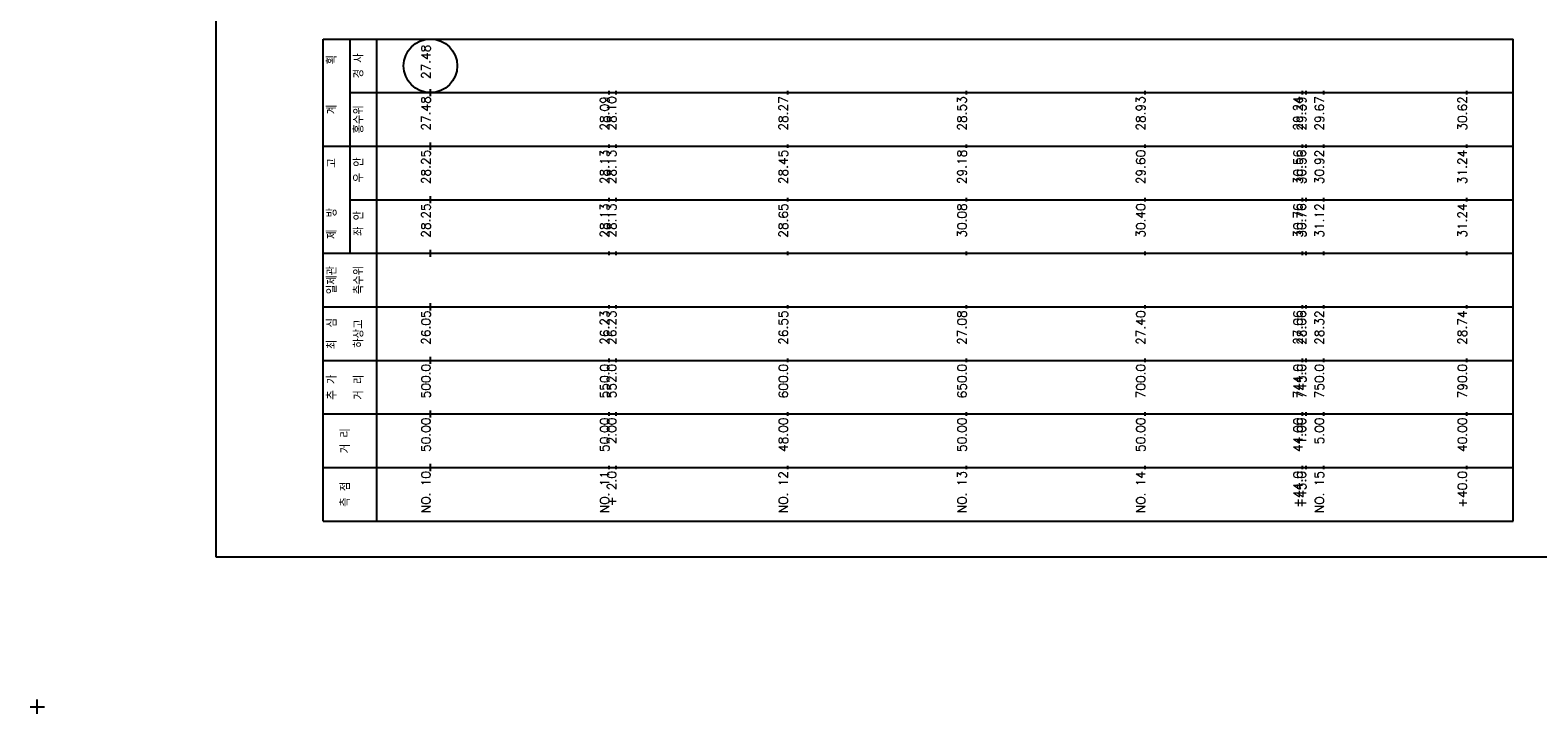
# Model space of a CAD drawing. Extents: x -1170 to -483, y 26 to 996.
# Tile 3 of 5: x -1170 to -748, y 509 to 701. Entities that reach past the tile are written whole.
import ezdxf
from ezdxf.enums import TextEntityAlignment as Align

# ---------------------------------------------------------------- set-up
doc = ezdxf.new("R2010")
doc.units = 0
doc.header["$LTSCALE"] = 5
doc.linetypes.add('CENTER', pattern=[50.8, 31.75, -6.35, 6.35, -6.35])
doc.linetypes.add('PHANTOMX2', pattern=[127, 63.5, -12.7, 12.7, -12.7, 12.7, -12.7])
for name, color, linetype in [('BOX', 5, 'CONTINUOUS'), ('DT1', 3, 'CONTINUOUS'), ('LT1', 4, 'CONTINUOUS'), ('ST1', 7, 'CONTINUOUS')]:
    doc.layers.add(name, color=color, linetype=linetype)
doc.styles.add('GHS', font='ROMANS.shx', dxfattribs={"bigfont": 'GHS.shx'})

msp = doc.modelspace()

# ---------------------------------------------------------------- linework, layer by layer
at = {"layer": 'BOX'}
msp.add_lwpolyline([(-1117.59, 553.07), (-517.59, 553.07), (-517.59, 953.07), (-1117.59, 953.07), (-1117.59, 553.07)], dxfattribs=at)
at = {"layer": 'LT1'}
for p, q in [((-1057.59, 682.07), (-1057.59, 684.07)), ((-1007.59, 682.57), (-1007.59, 683.57)), ((-1005.59, 682.57), (-1005.59, 683.57)), ((-957.59, 682.57), (-957.59, 683.57)), ((-907.59, 682.57), (-907.59, 683.57)), ((-857.59, 682.57), (-857.59, 683.57)), ((-813.59, 682.57), (-813.59, 683.57)), ((-812.59, 682.57), (-812.59, 683.57)), ((-807.59, 682.57), (-807.59, 683.57)), ((-767.59, 682.57), (-767.59, 683.57)), ((-1057.59, 667.07), (-1057.59, 669.07)), ((-1007.59, 667.57), (-1007.59, 668.57)), ((-1005.59, 667.57), (-1005.59, 668.57)), ((-957.59, 667.57), (-957.59, 668.57)), ((-907.59, 667.57), (-907.59, 668.57)), ((-857.59, 667.57), (-857.59, 668.57)), ((-813.59, 667.57), (-813.59, 668.57)), ((-812.59, 667.57), (-812.59, 668.57)), ((-807.59, 667.57), (-807.59, 668.57)), ((-767.59, 667.57), (-767.59, 668.57)), ((-1057.59, 652.07), (-1057.59, 654.07)), ((-1007.59, 652.57), (-1007.59, 653.57)), ((-1005.59, 652.57), (-1005.59, 653.57)), ((-957.59, 652.57), (-957.59, 653.57)), ((-907.59, 652.57), (-907.59, 653.57)), ((-857.59, 652.57), (-857.59, 653.57)), ((-813.59, 652.57), (-813.59, 653.57)), ((-812.59, 652.57), (-812.59, 653.57)), ((-807.59, 652.57), (-807.59, 653.57)), ((-767.59, 652.57), (-767.59, 653.57)), ((-1057.59, 637.07), (-1057.59, 639.07)), ((-1007.59, 637.57), (-1007.59, 638.57)), ((-1005.59, 637.57), (-1005.59, 638.57)), ((-957.59, 637.57), (-957.59, 638.57)), ((-907.59, 637.57), (-907.59, 638.57)), ((-857.59, 637.57), (-857.59, 638.57)), ((-813.59, 637.57), (-813.59, 638.57)), ((-812.59, 637.57), (-812.59, 638.57)), ((-807.59, 637.57), (-807.59, 638.57)), ((-767.59, 637.57), (-767.59, 638.57)), ((-1057.59, 622.07), (-1057.59, 624.07)), ((-1007.59, 622.57), (-1007.59, 623.57)), ((-1005.59, 622.57), (-1005.59, 623.57)), ((-957.59, 622.57), (-957.59, 623.57)), ((-907.59, 622.57), (-907.59, 623.57)), ((-857.59, 622.57), (-857.59, 623.57)), ((-813.59, 622.57), (-813.59, 623.57)), ((-812.59, 622.57), (-812.59, 623.57)), ((-807.59, 622.57), (-807.59, 623.57)), ((-767.59, 622.57), (-767.59, 623.57)), ((-1057.59, 607.07), (-1057.59, 609.07)), ((-1007.59, 607.57), (-1007.59, 608.57)), ((-1005.59, 607.57), (-1005.59, 608.57)), ((-957.59, 607.57), (-957.59, 608.57)), ((-907.59, 607.57), (-907.59, 608.57)), ((-857.59, 607.57), (-857.59, 608.57)), ((-813.59, 607.57), (-813.59, 608.57)), ((-812.59, 607.57), (-812.59, 608.57)), ((-807.59, 607.57), (-807.59, 608.57)), ((-767.59, 607.57), (-767.59, 608.57)), ((-1057.59, 592.07), (-1057.59, 594.07)), ((-1007.59, 592.57), (-1007.59, 593.57)), ((-1005.59, 592.57), (-1005.59, 593.57)), ((-957.59, 592.57), (-957.59, 593.57)), ((-907.59, 592.57), (-907.59, 593.57)), ((-857.59, 592.57), (-857.59, 593.57)), ((-813.59, 592.57), (-813.59, 593.57)), ((-812.59, 592.57), (-812.59, 593.57)), ((-807.59, 592.57), (-807.59, 593.57)), ((-767.59, 592.57), (-767.59, 593.57)), ((-1057.59, 577.07), (-1057.59, 579.07)), ((-1007.59, 577.57), (-1007.59, 578.57)), ((-1005.59, 577.57), (-1005.59, 578.57)), ((-957.59, 577.57), (-957.59, 578.57)), ((-907.59, 577.57), (-907.59, 578.57)), ((-857.59, 577.57), (-857.59, 578.57)), ((-813.59, 577.57), (-813.59, 578.57)), ((-812.59, 577.57), (-812.59, 578.57)), ((-807.59, 577.57), (-807.59, 578.57)), ((-767.59, 577.57), (-767.59, 578.57))]:
    msp.add_line(p, q, dxfattribs=at)
at = {"layer": 'ST1'}
for p, q in [((-1087.59, 698.07), (-754.59, 698.07)), ((-1087.59, 563.07), (-1087.59, 698.07)), ((-1080.09, 668.07), (-1080.09, 698.07)), ((-1072.59, 563.07), (-1072.59, 698.07)), ((-754.59, 563.07), (-754.59, 698.07)), ((-1080.09, 683.07), (-754.59, 683.07)), ((-1087.59, 668.07), (-754.59, 668.07)), ((-1080.09, 638.07), (-1080.09, 668.07)), ((-1080.09, 653.07), (-754.59, 653.07)), ((-1087.59, 638.07), (-754.59, 638.07)), ((-1087.59, 623.07), (-754.59, 623.07)), ((-1087.59, 608.07), (-754.59, 608.07)), ((-1087.59, 593.07), (-754.59, 593.07)), ((-1087.59, 578.07), (-754.59, 578.07)), ((-1087.59, 563.07), (-754.59, 563.07)), ((-1169.59, 511.07), (-1165.59, 511.07)), ((-1167.59, 509.07), (-1167.59, 513.07))]:
    msp.add_line(p, q, dxfattribs=at)
at = {"layer": 'ST1', "linetype": 'CONTINUOUS'}
msp.add_circle((-1057.59, 690.57), 7.5, dxfattribs=at)

# ---------------------------------------------------------------- texts
at = {"layer": 'DT1', "linetype": 'CONTINUOUS', "style": 'GHS'}
for s, p in [('  획', (-1083.84, 690.57)), ('경 사', (-1076.34, 690.57)), ('27.48', (-1057.59, 691.69)), ('홍수위', (-1076.34, 675.57)), ('   계', (-1083.84, 675.57)), ('   고', (-1083.84, 660.57)), (' 우 안', (-1076.34, 660.57)), (' 제  방', (-1083.84, 645.57)), (' 좌 안', (-1076.34, 645.57)), ('일제관', (-1083.84, 630.57)), ('측수위', (-1076.34, 630.57)), ('최  심', (-1083.84, 615.57)), ('하상고', (-1076.34, 615.57)), ('추 가', (-1083.84, 600.57)), ('거 리', (-1076.34, 600.57)), ('거 리', (-1080.09, 585.57)), ('측 점', (-1080.09, 570.57))]:
    msp.add_text(s, height=2.5, rotation=90, dxfattribs=at).set_placement(p, align=Align.CENTER)
for s, p in [('   27.48', (-1057.59, 682.07)), ('   28.09', (-1007.59, 682.07)), ('   28.10', (-1005.59, 682.07)), ('   28.27', (-957.59, 682.07)), ('   28.53', (-907.59, 682.07)), ('   28.93', (-857.59, 682.07)), ('   29.24', (-813.59, 682.07)), ('   29.39', (-812.59, 682.07)), ('   29.67', (-807.59, 682.07)), ('   30.62', (-767.59, 682.07))]:
    msp.add_text(s, height=2.5, rotation=90, dxfattribs=at).set_placement(p, align=Align.RIGHT)
at = {"layer": 'DT1', "linetype": 'PHANTOMX2', "style": 'GHS'}
for s, p in [(' 28.25', (-1057.59, 667.07)), (' 28.13', (-1007.59, 667.07)), (' 28.13', (-1005.59, 667.07)), (' 28.45', (-957.59, 667.07)), (' 29.18', (-907.59, 667.07)), (' 29.60', (-857.59, 667.07)), (' 30.56', (-813.59, 667.07)), (' 30.56', (-812.59, 667.07)), (' 30.92', (-807.59, 667.07)), (' 31.24', (-767.59, 667.07))]:
    msp.add_text(s, height=2.5, rotation=90, dxfattribs=at).set_placement(p, align=Align.RIGHT)
at = {"layer": 'DT1', "linetype": 'CENTER', "style": 'GHS'}
for s, p in [(' 28.25', (-1057.59, 652.07)), (' 28.13', (-1007.59, 652.07)), (' 28.13', (-1005.59, 652.07)), (' 28.65', (-957.59, 652.07)), (' 30.08', (-907.59, 652.07)), (' 30.40', (-857.59, 652.07)), (' 30.76', (-813.59, 652.07)), (' 30.76', (-812.59, 652.07)), (' 31.12', (-807.59, 652.07)), (' 31.24', (-767.59, 652.07))]:
    msp.add_text(s, height=2.5, rotation=90, dxfattribs=at).set_placement(p, align=Align.RIGHT)
at = {"layer": 'DT1', "style": 'GHS'}
for s, p in [(' 26.05', (-1057.59, 622.07)), (' 26.23', (-1007.59, 622.07)), (' 26.23', (-1005.59, 622.07)), (' 26.55', (-957.59, 622.07)), (' 27.08', (-907.59, 622.07)), (' 27.40', (-857.59, 622.07)), (' 27.06', (-813.59, 622.07)), (' 28.06', (-812.59, 622.07)), (' 28.32', (-807.59, 622.07)), (' 28.74', (-767.59, 622.07)), ('   500.0', (-1057.59, 607.07)), ('   550.0', (-1007.59, 607.07)), ('   552.0', (-1005.59, 607.07)), ('   600.0', (-957.59, 607.07)), ('   650.0', (-907.59, 607.07)), ('   700.0', (-857.59, 607.07)), ('   744.0', (-813.59, 607.07)), ('   745.0', (-812.59, 607.07)), ('   750.0', (-807.59, 607.07)), ('   790.0', (-767.59, 607.07)), ('  50.00', (-1057.59, 592.07)), ('  50.00', (-1007.59, 592.07)), ('   2.00', (-1005.59, 592.07)), ('  48.00', (-957.59, 592.07)), ('  50.00', (-907.59, 592.07)), ('  50.00', (-857.59, 592.07)), ('  44.00', (-813.59, 592.07)), ('   1.00', (-812.59, 592.07)), ('   5.00', (-807.59, 592.07)), ('  40.00', (-767.59, 592.07)), ('NO. 10', (-1057.59, 577.07)), ('NO. 11', (-1007.59, 577.07)), ('+ 2.0', (-1005.59, 577.07)), ('NO. 12', (-957.59, 577.07)), ('NO. 13', (-907.59, 577.07)), ('NO. 14', (-857.59, 577.07)), ('+44.0', (-813.59, 577.07)), ('+45.0', (-812.59, 577.07)), ('NO. 15', (-807.59, 577.07)), ('+40.0', (-767.59, 577.07))]:
    msp.add_text(s, height=2.5, rotation=90, dxfattribs=at).set_placement(p, align=Align.RIGHT)

doc.saveas('drawing.dxf')
